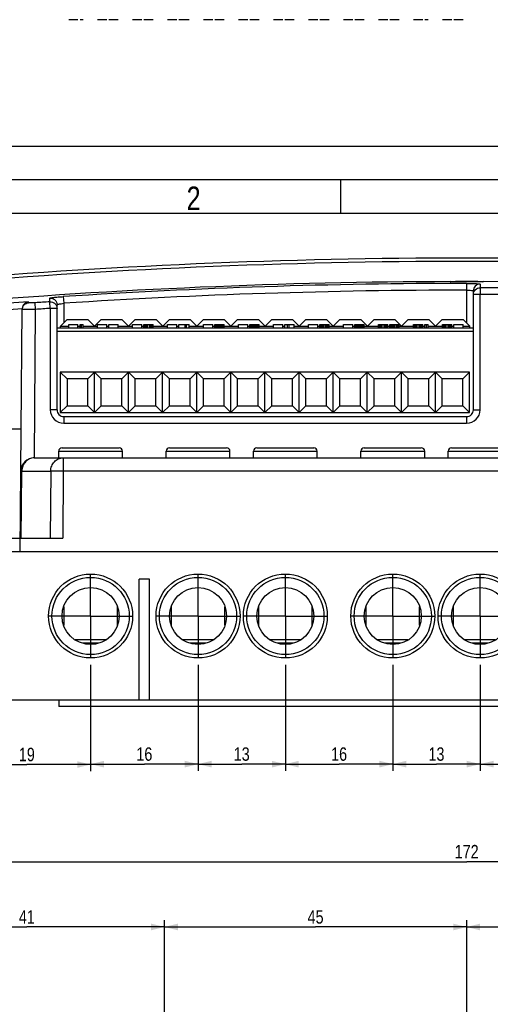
# Model space of a CAD drawing. Header units: millimetres. Extents: x 0 to 594, y 0 to 439.
# Tile 10 of 57: x 79 to 149, y 292 to 439. Entities that reach past the tile are written whole.
import ezdxf

# ---------------------------------------------------------------- set-up
doc = ezdxf.new("R2010")
doc.units = ezdxf.units.MM
doc.header["$LTSCALE"] = 32.67
doc.linetypes.add('CENTER', pattern=[0.6, 0.375, -0.075, 0.075, -0.075])
doc.layers.get('0').update_dxf_attribs({"linetype": 'CONTINUOUS'})
doc.layers.add('DEFAULT_1', color=7, linetype='CENTER')
doc.styles.get("Standard").update_dxf_attribs({"font": 'txt', "width": 0.8})
doc.dimstyles.new('DIMSTYLE_1', dxfattribs={"dimtxt": 2, "dimasz": 2, "dimexe": 0.18, "dimexo": 0.0625, "dimgap": 0.09, "dimtad": 1, "dimdsep": 46, "dimtxsty": 'Standard', "dimblk": '_FILLED', "dimblk1": '_FILLED', "dimblk2": '_FILLED', "dimcen": 0.09, "dimadec": 0, "dimazin": 0, "dimtp": 0.01, "dimtm": 0.01, "dimtfac": 1, "dimtofl": 0, "dimtmove": 0, "dimatfit": 3, "dimldrblk": '_FILLED', "dimfxl": 0, "dimtolj": 1, "dimarcsym": 0})

# ---------------------------------------------------------------- blocks, each defined once
blk = doc.blocks.new('_FILLED')
at = {"color": 0, "linetype": 'ByBlock'}
blk.add_solid([(0, 0), (-1, 0.25), (-1, -0.25)], dxfattribs=at)
blk = doc.blocks.new('*D1')
at = {"color": 2, "linetype": 'Continuous'}
for p, q in [((59.38, 284.89), (59.38, 314.46)), ((231.38, 284.89), (231.38, 314.46)), ((59.38, 313.46), (145.38, 313.46)), ((231.38, 313.46), (145.38, 313.46))]:
    blk.add_line(p, q, dxfattribs=at)
at = {"color": 2, "linetype": 'Continuous', "xscale": 2, "yscale": 2, "zscale": 2, "rotation": 180}
blk.add_blockref('_FILLED', (59.38, 313.46), dxfattribs=at)
at = {"color": 2, "linetype": 'Continuous', "xscale": 2, "yscale": 2, "zscale": 2}
blk.add_blockref('_FILLED', (231.38, 313.46), dxfattribs=at)
at = {"color": 2, "linetype": 'Continuous', "insert": (145.38, 315.96), "char_height": 2, "width": 4.8, "attachment_point": 2, "line_spacing_factor": 0.9}
blk.add_mtext('172', dxfattribs=at)
blk = doc.blocks.new('*D6')
at = {"color": 2, "linetype": 'Continuous'}
for p, q in [((145.38, 222.89), (145.38, 304.74)), ((145.38, 303.74), (167.88, 303.74)), ((190.38, 303.74), (167.88, 303.74)), ((190.38, 222.89), (190.38, 304.74))]:
    blk.add_line(p, q, dxfattribs=at)
at = {"color": 2, "linetype": 'Continuous', "xscale": 2, "yscale": 2, "zscale": 2, "rotation": 180}
blk.add_blockref('_FILLED', (145.38, 303.74), dxfattribs=at)
at = {"color": 2, "linetype": 'Continuous', "xscale": 2, "yscale": 2, "zscale": 2}
blk.add_blockref('_FILLED', (190.38, 303.74), dxfattribs=at)
at = {"color": 2, "linetype": 'Continuous', "insert": (167.88, 306.24), "char_height": 2, "width": 3.2, "attachment_point": 2, "line_spacing_factor": 0.9}
blk.add_mtext('45', dxfattribs=at)
blk = doc.blocks.new('*D7')
at = {"color": 2, "linetype": 'Continuous'}
for p, q in [((100.38, 222.89), (100.38, 304.74)), ((100.38, 303.74), (122.88, 303.74)), ((145.38, 303.74), (122.88, 303.74)), ((145.38, 222.89), (145.38, 304.74))]:
    blk.add_line(p, q, dxfattribs=at)
at = {"color": 2, "linetype": 'Continuous', "xscale": 2, "yscale": 2, "zscale": 2, "rotation": 180}
blk.add_blockref('_FILLED', (100.38, 303.74), dxfattribs=at)
at = {"color": 2, "linetype": 'Continuous', "xscale": 2, "yscale": 2, "zscale": 2}
blk.add_blockref('_FILLED', (145.38, 303.74), dxfattribs=at)
at = {"color": 2, "linetype": 'Continuous', "insert": (122.88, 306.24), "char_height": 2, "width": 3.2, "attachment_point": 2, "line_spacing_factor": 0.9}
blk.add_mtext('45', dxfattribs=at)
blk = doc.blocks.new('*D9')
at = {"color": 2, "linetype": 'Continuous'}
for p, q in [((59.38, 284.89), (59.38, 304.74)), ((59.38, 303.74), (79.88, 303.74)), ((100.38, 303.74), (79.88, 303.74)), ((100.38, 222.89), (100.38, 304.74))]:
    blk.add_line(p, q, dxfattribs=at)
at = {"color": 2, "linetype": 'Continuous', "xscale": 2, "yscale": 2, "zscale": 2, "rotation": 180}
blk.add_blockref('_FILLED', (59.38, 303.74), dxfattribs=at)
at = {"color": 2, "linetype": 'Continuous', "xscale": 2, "yscale": 2, "zscale": 2}
blk.add_blockref('_FILLED', (100.38, 303.74), dxfattribs=at)
at = {"color": 2, "linetype": 'Continuous', "insert": (79.88, 306.24), "char_height": 2, "width": 3.2, "attachment_point": 2, "line_spacing_factor": 0.9}
blk.add_mtext('41', dxfattribs=at)
blk = doc.blocks.new('*D10')
at = {"color": 2, "linetype": 'Continuous'}
for p, q in [((89.38, 342.8), (89.38, 326.99)), ((105.38, 342.8), (105.38, 326.99)), ((89.38, 327.99), (97.38, 327.99)), ((105.38, 327.99), (97.38, 327.99))]:
    blk.add_line(p, q, dxfattribs=at)
at = {"color": 2, "linetype": 'Continuous', "xscale": 2, "yscale": 2, "zscale": 2, "rotation": 180}
blk.add_blockref('_FILLED', (89.38, 327.99), dxfattribs=at)
at = {"color": 2, "linetype": 'Continuous', "xscale": 2, "yscale": 2, "zscale": 2}
blk.add_blockref('_FILLED', (105.38, 327.99), dxfattribs=at)
at = {"color": 2, "linetype": 'Continuous', "insert": (97.38, 330.49), "char_height": 2, "width": 3.2, "attachment_point": 2, "line_spacing_factor": 0.9}
blk.add_mtext('16', dxfattribs=at)
blk = doc.blocks.new('*D11')
at = {"color": 2, "linetype": 'Continuous'}
for p, q in [((105.38, 342.8), (105.38, 326.99)), ((118.38, 342.8), (118.38, 326.99)), ((105.38, 327.99), (111.88, 327.99)), ((118.38, 327.99), (111.88, 327.99))]:
    blk.add_line(p, q, dxfattribs=at)
at = {"color": 2, "linetype": 'Continuous', "xscale": 2, "yscale": 2, "zscale": 2, "rotation": 180}
blk.add_blockref('_FILLED', (105.38, 327.99), dxfattribs=at)
at = {"color": 2, "linetype": 'Continuous', "xscale": 2, "yscale": 2, "zscale": 2}
blk.add_blockref('_FILLED', (118.38, 327.99), dxfattribs=at)
at = {"color": 2, "linetype": 'Continuous', "insert": (111.88, 330.49), "char_height": 2, "width": 3.2, "attachment_point": 2, "line_spacing_factor": 0.9}
blk.add_mtext('13', dxfattribs=at)
blk = doc.blocks.new('*D12')
at = {"color": 2, "linetype": 'Continuous'}
for p, q in [((118.38, 342.8), (118.38, 326.99)), ((134.38, 342.8), (134.38, 326.99)), ((118.38, 327.99), (126.38, 327.99)), ((134.38, 327.99), (126.38, 327.99))]:
    blk.add_line(p, q, dxfattribs=at)
at = {"color": 2, "linetype": 'Continuous', "xscale": 2, "yscale": 2, "zscale": 2, "rotation": 180}
blk.add_blockref('_FILLED', (118.38, 327.99), dxfattribs=at)
at = {"color": 2, "linetype": 'Continuous', "xscale": 2, "yscale": 2, "zscale": 2}
blk.add_blockref('_FILLED', (134.38, 327.99), dxfattribs=at)
at = {"color": 2, "linetype": 'Continuous', "insert": (126.38, 330.49), "char_height": 2, "width": 3.2, "attachment_point": 2, "line_spacing_factor": 0.9}
blk.add_mtext('16', dxfattribs=at)
blk = doc.blocks.new('*D13')
at = {"color": 2, "linetype": 'Continuous'}
for p, q in [((134.38, 342.8), (134.38, 326.99)), ((147.38, 342.8), (147.38, 326.99)), ((134.38, 327.99), (140.88, 327.99)), ((147.38, 327.99), (140.88, 327.99))]:
    blk.add_line(p, q, dxfattribs=at)
at = {"color": 2, "linetype": 'Continuous', "xscale": 2, "yscale": 2, "zscale": 2, "rotation": 180}
blk.add_blockref('_FILLED', (134.38, 327.99), dxfattribs=at)
at = {"color": 2, "linetype": 'Continuous', "xscale": 2, "yscale": 2, "zscale": 2}
blk.add_blockref('_FILLED', (147.38, 327.99), dxfattribs=at)
at = {"color": 2, "linetype": 'Continuous', "insert": (140.88, 330.49), "char_height": 2, "width": 3.2, "attachment_point": 2, "line_spacing_factor": 0.9}
blk.add_mtext('13', dxfattribs=at)
blk = doc.blocks.new('*D14')
at = {"color": 2, "linetype": 'Continuous'}
for p, q in [((147.38, 342.8), (147.38, 326.99)), ((163.38, 342.8), (163.38, 326.99)), ((147.38, 327.99), (155.38, 327.99)), ((163.38, 327.99), (155.38, 327.99))]:
    blk.add_line(p, q, dxfattribs=at)
at = {"color": 2, "linetype": 'Continuous', "xscale": 2, "yscale": 2, "zscale": 2, "rotation": 180}
blk.add_blockref('_FILLED', (147.38, 327.99), dxfattribs=at)
at = {"color": 2, "linetype": 'Continuous', "xscale": 2, "yscale": 2, "zscale": 2}
blk.add_blockref('_FILLED', (163.38, 327.99), dxfattribs=at)
at = {"color": 2, "linetype": 'Continuous', "insert": (155.38, 330.49), "char_height": 2, "width": 3.2, "attachment_point": 2, "line_spacing_factor": 0.9}
blk.add_mtext('16', dxfattribs=at)
blk = doc.blocks.new('*D17')
at = {"color": 2, "linetype": 'Continuous'}
for p, q in [((89.38, 342.8), (89.38, 326.93)), ((70.38, 332.55), (70.38, 326.93)), ((70.38, 327.93), (79.88, 327.93)), ((89.38, 327.93), (79.88, 327.93))]:
    blk.add_line(p, q, dxfattribs=at)
at = {"color": 2, "linetype": 'Continuous', "xscale": 2, "yscale": 2, "zscale": 2, "rotation": 180}
blk.add_blockref('_FILLED', (70.38, 327.93), dxfattribs=at)
at = {"color": 2, "linetype": 'Continuous', "xscale": 2, "yscale": 2, "zscale": 2}
blk.add_blockref('_FILLED', (89.38, 327.93), dxfattribs=at)
at = {"color": 2, "linetype": 'Continuous', "insert": (79.88, 330.43), "char_height": 2, "width": 3.2, "attachment_point": 2, "line_spacing_factor": 0.9}
blk.add_mtext('19', dxfattribs=at)

msp = doc.modelspace()

# ---------------------------------------------------------------- linework, layer by layer
at = {"color": 40, "linetype": 'Continuous'}
for p, q in [((87.495, 438.849), (86.115, 438.849)), ((88.262, 438.849), (87.802, 438.849)), ((91.789, 438.849), (90.409, 438.849)), ((93.475, 438.849), (92.095, 438.849)), ((97.002, 438.849), (95.622, 438.849)), ((98.689, 438.849), (97.309, 438.849)), ((102.215, 438.849), (100.835, 438.849)), ((104.055, 438.849), (102.522, 438.849)), ((107.582, 438.849), (106.202, 438.849)), ((109.269, 438.849), (107.889, 438.849)), ((112.795, 438.849), (111.415, 438.849)), ((114.482, 438.849), (113.102, 438.849)), ((118.009, 438.849), (116.629, 438.849)), ((119.695, 438.849), (118.315, 438.849)), ((123.222, 438.849), (121.842, 438.849)), ((124.909, 438.849), (123.529, 438.849)), ((128.435, 438.849), (127.055, 438.849)), ((130.122, 438.849), (128.742, 438.849)), ((133.649, 438.849), (132.269, 438.849)), ((135.335, 438.849), (133.955, 438.849)), ((138.862, 438.849), (137.482, 438.849)), ((139.629, 438.849), (139.169, 438.849)), ((143.155, 438.849), (141.775, 438.849)), ((144.842, 438.849), (143.462, 438.849))]:
    msp.add_line(p, q, dxfattribs=at)
at = {"color": 7, "linetype": 'Continuous'}
for p, q in [((0, 420), (594, 420)), ((126.6, 415), (126.6, 410)), ((584, 410), (25, 410)), ((145.375, 399.57), (145.375, 393.659)), ((147.377, 398.932), (147.375, 397.944)), ((147.377, 399.48), (147.377, 398.932)), ((83.308, 396.842), (83.308, 397.392)), ((85.31, 397.613), (85.375, 396.616)), ((146.375, 380.749), (146.375, 398.481)), ((147.375, 380.757), (147.375, 397.944)), ((80.119, 396.694), (80.121, 396.838)), ((81.19, 395.705), (81.12, 396.692)), ((83.375, 395.856), (83.308, 396.842)), ((84.375, 380.749), (84.375, 396.396)), ((85.375, 396.616), (85.375, 393.699)), ((78.875, 359.649), (79.191, 395.785)), ((80.997, 373.599), (81.19, 395.705)), ((83.375, 395.856), (83.375, 380.757)), ((84.375, 392.949), (146.375, 392.949)), ((84.875, 393.199), (85.875, 394.199)), ((84.875, 392.949), (84.875, 393.199)), ((84.875, 393.199), (86.115, 393.199)), ((85.875, 394.199), (88.955, 394.199)), ((86.115, 392.949), (86.115, 393.449)), ((86.115, 393.449), (87.495, 393.449)), ((87.495, 392.949), (87.495, 393.449)), ((87.495, 393.199), (87.802, 393.199)), ((87.802, 392.949), (87.802, 393.449)), ((87.802, 393.449), (88.262, 393.449)), ((88.032, 392.949), (88.032, 393.449)), ((88.262, 392.949), (88.262, 393.449)), ((88.262, 393.199), (90.409, 393.199)), ((88.955, 394.199), (89.955, 393.199)), ((90.955, 394.199), (89.955, 393.199)), ((90.409, 392.949), (90.409, 393.449)), ((90.409, 393.449), (91.789, 393.449)), ((90.955, 394.199), (94.035, 394.199)), ((91.789, 392.949), (91.789, 393.449)), ((91.789, 393.199), (92.095, 393.199)), ((92.095, 392.949), (92.095, 393.449)), ((92.095, 393.449), (93.475, 393.449)), ((93.475, 392.949), (93.475, 393.449)), ((93.475, 393.199), (95.622, 393.199)), ((94.035, 394.199), (95.035, 393.199)), ((96.035, 394.199), (95.035, 393.199)), ((95.622, 392.949), (95.622, 393.449)), ((95.622, 393.449), (97.002, 393.449)), ((96.035, 394.199), (99.115, 394.199)), ((97.002, 392.949), (97.002, 393.449)), ((97.002, 393.199), (97.309, 393.199)), ((97.309, 392.949), (97.309, 393.449)), ((97.309, 393.449), (98.689, 393.449)), ((97.347, 392.949), (97.347, 393.449)), ((97.424, 392.949), (97.424, 393.449)), ((97.539, 392.949), (97.539, 393.449)), ((97.692, 392.949), (97.692, 393.449)), ((97.845, 392.949), (97.845, 393.449)), ((98.152, 392.949), (98.152, 393.449)), ((98.305, 392.949), (98.305, 393.449)), ((98.459, 392.949), (98.459, 393.449)), ((98.574, 392.949), (98.574, 393.449)), ((98.65, 392.949), (98.65, 393.449)), ((98.689, 392.949), (98.689, 393.449)), ((98.689, 393.199), (100.835, 393.199)), ((99.115, 394.199), (100.115, 393.199)), ((101.115, 394.199), (100.115, 393.199)), ((100.835, 392.949), (100.835, 393.449)), ((100.835, 393.449), (102.215, 393.449)), ((101.115, 394.199), (104.195, 394.199)), ((102.215, 392.949), (102.215, 393.449)), ((102.215, 393.199), (102.522, 393.199)), ((102.522, 392.949), (102.522, 393.449)), ((102.522, 393.449), (104.055, 393.449)), ((103.442, 392.949), (103.442, 393.449)), ((103.672, 392.949), (103.672, 393.449)), ((104.055, 392.949), (104.055, 393.449)), ((104.055, 393.199), (106.202, 393.199)), ((104.195, 394.199), (105.195, 393.199)), ((106.195, 394.199), (105.195, 393.199)), ((106.195, 394.199), (109.275, 394.199)), ((106.202, 392.949), (106.202, 393.449)), ((106.202, 393.449), (107.582, 393.449)), ((107.582, 392.949), (107.582, 393.449)), ((107.582, 393.199), (107.889, 393.199)), ((107.889, 392.949), (107.889, 393.449)), ((107.889, 393.449), (109.269, 393.449)), ((107.965, 392.949), (107.965, 393.449)), ((108.08, 392.949), (108.08, 393.449)), ((108.272, 392.949), (108.272, 393.449)), ((108.464, 392.949), (108.464, 393.449)), ((108.694, 392.949), (108.694, 393.449)), ((108.885, 392.949), (108.885, 393.449)), ((109.077, 392.949), (109.077, 393.449)), ((109.192, 392.949), (109.192, 393.449)), ((109.269, 392.949), (109.269, 393.449)), ((109.269, 393.199), (111.415, 393.199)), ((109.275, 394.199), (110.275, 393.199)), ((111.275, 394.199), (110.275, 393.199)), ((111.275, 394.199), (114.355, 394.199)), ((111.415, 392.949), (111.415, 393.449)), ((111.415, 393.449), (112.795, 393.449)), ((112.795, 392.949), (112.795, 393.449)), ((112.795, 393.199), (113.102, 393.199)), ((113.102, 392.949), (113.102, 393.449)), ((113.102, 393.449), (114.482, 393.449)), ((113.14, 392.949), (113.14, 393.449)), ((113.217, 392.949), (113.217, 393.449)), ((113.332, 392.949), (113.332, 393.449)), ((113.524, 392.949), (113.524, 393.449)), ((113.715, 392.949), (113.715, 393.449)), ((113.907, 392.949), (113.907, 393.449)), ((114.099, 392.949), (114.099, 393.449)), ((114.29, 392.949), (114.29, 393.449)), ((114.355, 394.199), (115.355, 393.199)), ((114.405, 392.949), (114.405, 393.449)), ((114.482, 392.949), (114.482, 393.449)), ((114.482, 393.199), (116.629, 393.199)), ((116.355, 394.199), (115.355, 393.199)), ((116.355, 394.199), (119.435, 394.199)), ((116.629, 392.949), (116.629, 393.449)), ((116.629, 393.449), (118.009, 393.449)), ((118.009, 392.949), (118.009, 393.449)), ((118.009, 393.199), (118.315, 393.199)), ((118.315, 392.949), (118.315, 393.449)), ((118.315, 393.449), (119.695, 393.449)), ((118.699, 392.949), (118.699, 393.449)), ((118.929, 392.949), (118.929, 393.449)), ((119.435, 394.199), (120.435, 393.199)), ((119.695, 392.949), (119.695, 393.449)), ((119.695, 393.199), (121.842, 393.199)), ((121.435, 394.199), (120.435, 393.199)), ((121.435, 394.199), (124.515, 394.199)), ((121.842, 392.949), (121.842, 393.449)), ((121.842, 393.449), (123.222, 393.449)), ((123.222, 392.949), (123.222, 393.449)), ((123.222, 393.199), (123.529, 393.199)), ((123.529, 392.949), (123.529, 393.449)), ((123.529, 393.449), (124.909, 393.449)), ((123.605, 392.949), (123.605, 393.449)), ((123.72, 392.949), (123.72, 393.449)), ((123.912, 392.949), (123.912, 393.449)), ((124.104, 392.949), (124.104, 393.449)), ((124.334, 392.949), (124.334, 393.449)), ((124.515, 394.199), (125.515, 393.199)), ((124.525, 392.949), (124.525, 393.449)), ((124.717, 392.949), (124.717, 393.449)), ((124.832, 392.949), (124.832, 393.449)), ((124.909, 392.949), (124.909, 393.449)), ((124.909, 393.199), (127.055, 393.199)), ((126.515, 394.199), (125.515, 393.199)), ((126.515, 394.199), (129.595, 394.199)), ((127.055, 392.949), (127.055, 393.449)), ((127.055, 393.449), (128.435, 393.449)), ((128.435, 392.949), (128.435, 393.449)), ((128.435, 393.199), (128.742, 393.199)), ((128.742, 392.949), (128.742, 393.449)), ((128.742, 393.449), (130.122, 393.449)), ((128.819, 392.949), (128.819, 393.449)), ((128.857, 392.949), (128.857, 393.449)), ((128.972, 392.949), (128.972, 393.449)), ((129.164, 392.949), (129.164, 393.449)), ((129.355, 392.949), (129.355, 393.449)), ((129.509, 392.949), (129.509, 393.449)), ((129.595, 394.199), (130.595, 393.199)), ((129.7, 392.949), (129.7, 393.449)), ((129.892, 392.949), (129.892, 393.449)), ((130.007, 392.949), (130.007, 393.449)), ((130.084, 392.949), (130.084, 393.449)), ((130.122, 392.949), (130.122, 393.449)), ((130.122, 393.199), (132.269, 393.199)), ((131.595, 394.199), (130.595, 393.199)), ((131.595, 394.199), (134.675, 394.199)), ((132.269, 392.949), (132.269, 393.449)), ((132.269, 393.449), (133.649, 393.449)), ((132.307, 392.949), (132.307, 393.449)), ((132.384, 392.949), (132.384, 393.449)), ((132.499, 392.949), (132.499, 393.449)), ((132.652, 392.949), (132.652, 393.449)), ((132.805, 392.949), (132.805, 393.449)), ((133.112, 392.949), (133.112, 393.449)), ((133.265, 392.949), (133.265, 393.449)), ((133.419, 392.949), (133.419, 393.449)), ((133.534, 392.949), (133.534, 393.449)), ((133.61, 392.949), (133.61, 393.449)), ((133.649, 392.949), (133.649, 393.449)), ((133.649, 393.199), (133.955, 393.199)), ((133.955, 392.949), (133.955, 393.449)), ((133.955, 393.449), (135.335, 393.449)), ((133.994, 392.949), (133.994, 393.449)), ((134.032, 392.949), (134.032, 393.449)), ((134.109, 392.949), (134.109, 393.449)), ((134.224, 392.949), (134.224, 393.449)), ((134.415, 392.949), (134.415, 393.449)), ((134.645, 392.949), (134.645, 393.449)), ((134.675, 394.199), (135.675, 393.199)), ((134.875, 392.949), (134.875, 393.449)), ((135.067, 392.949), (135.067, 393.449)), ((135.182, 392.949), (135.182, 393.449)), ((135.259, 392.949), (135.259, 393.449)), ((135.297, 392.949), (135.297, 393.449)), ((135.335, 392.949), (135.335, 393.449)), ((135.335, 393.199), (137.482, 393.199)), ((136.675, 394.199), (135.675, 393.199)), ((136.675, 394.199), (139.755, 394.199)), ((137.482, 392.949), (137.482, 393.449)), ((137.482, 393.449), (138.862, 393.449)), ((137.52, 392.949), (137.52, 393.449)), ((137.597, 392.949), (137.597, 393.449)), ((137.712, 392.949), (137.712, 393.449)), ((137.865, 392.949), (137.865, 393.449)), ((138.019, 392.949), (138.019, 393.449)), ((138.325, 392.949), (138.325, 393.449)), ((138.479, 392.949), (138.479, 393.449)), ((138.632, 392.949), (138.632, 393.449)), ((138.747, 392.949), (138.747, 393.449)), ((138.824, 392.949), (138.824, 393.449)), ((138.862, 392.949), (138.862, 393.449)), ((138.862, 393.199), (139.169, 393.199)), ((139.169, 392.949), (139.169, 393.449)), ((139.169, 393.449), (139.629, 393.449)), ((139.399, 392.949), (139.399, 393.449)), ((139.629, 392.949), (139.629, 393.449)), ((139.629, 393.199), (141.775, 393.199)), ((139.755, 394.199), (140.755, 393.199)), ((141.755, 394.199), (140.755, 393.199)), ((141.755, 394.199), (144.835, 394.199)), ((141.775, 392.949), (141.775, 393.449)), ((141.775, 393.449), (143.155, 393.449)), ((141.814, 392.949), (141.814, 393.449)), ((141.89, 392.949), (141.89, 393.449)), ((142.005, 392.949), (142.005, 393.449)), ((142.159, 392.949), (142.159, 393.449)), ((142.312, 392.949), (142.312, 393.449)), ((142.619, 392.949), (142.619, 393.449)), ((142.772, 392.949), (142.772, 393.449)), ((142.925, 392.949), (142.925, 393.449)), ((143.04, 392.949), (143.04, 393.449)), ((143.117, 392.949), (143.117, 393.449)), ((143.155, 392.949), (143.155, 393.449)), ((143.155, 393.199), (143.462, 393.199)), ((143.462, 392.949), (143.462, 393.449)), ((143.462, 393.449), (144.842, 393.449)), ((145.835, 393.199), (144.835, 394.199)), ((144.842, 392.949), (144.842, 393.449)), ((144.842, 393.199), (145.835, 393.199)), ((145.835, 392.949), (145.835, 393.199)), ((84.375, 392.449), (146.375, 392.449)), ((84.865, 386.349), (84.865, 380.349)), ((84.865, 386.349), (85.865, 385.349)), ((145.825, 386.349), (84.865, 386.349)), ((88.945, 385.349), (89.945, 386.349)), ((89.945, 380.349), (89.945, 386.349)), ((90.945, 385.349), (89.945, 386.349)), ((94.025, 385.349), (95.025, 386.349)), ((95.025, 380.349), (95.025, 386.349)), ((96.025, 385.349), (95.025, 386.349)), ((99.105, 385.349), (100.105, 386.349)), ((100.105, 380.349), (100.105, 386.349)), ((101.105, 385.349), (100.105, 386.349)), ((104.185, 385.349), (105.185, 386.349)), ((105.185, 380.349), (105.185, 386.349)), ((106.185, 385.349), (105.185, 386.349)), ((109.265, 385.349), (110.265, 386.349)), ((110.265, 380.349), (110.265, 386.349)), ((111.265, 385.349), (110.265, 386.349)), ((114.345, 385.349), (115.345, 386.349)), ((115.345, 380.349), (115.345, 386.349)), ((116.345, 385.349), (115.345, 386.349)), ((119.425, 385.349), (120.425, 386.349)), ((120.425, 380.349), (120.425, 386.349)), ((121.425, 385.349), (120.425, 386.349)), ((124.505, 385.349), (125.505, 386.349)), ((125.505, 380.349), (125.505, 386.349)), ((126.505, 385.349), (125.505, 386.349)), ((129.585, 385.349), (130.585, 386.349)), ((130.585, 380.349), (130.585, 386.349)), ((131.585, 385.349), (130.585, 386.349)), ((134.665, 385.349), (135.665, 386.349)), ((135.665, 380.349), (135.665, 386.349)), ((136.665, 385.349), (135.665, 386.349)), ((139.745, 385.349), (140.745, 386.349)), ((140.745, 380.349), (140.745, 386.349)), ((141.745, 385.349), (140.745, 386.349)), ((145.825, 386.349), (144.825, 385.349)), ((145.825, 380.349), (145.825, 386.349)), ((85.865, 385.349), (85.865, 381.349)), ((88.945, 385.349), (85.865, 385.349)), ((88.945, 381.349), (88.945, 385.349)), ((90.945, 381.349), (90.945, 385.349)), ((94.025, 385.349), (90.945, 385.349)), ((94.025, 381.349), (94.025, 385.349)), ((96.025, 381.349), (96.025, 385.349)), ((99.105, 385.349), (96.025, 385.349)), ((99.105, 381.349), (99.105, 385.349)), ((101.105, 381.349), (101.105, 385.349)), ((104.185, 385.349), (101.105, 385.349)), ((104.185, 381.349), (104.185, 385.349)), ((106.185, 381.349), (106.185, 385.349)), ((109.265, 385.349), (106.185, 385.349)), ((109.265, 381.349), (109.265, 385.349)), ((111.265, 381.349), (111.265, 385.349)), ((114.345, 385.349), (111.265, 385.349)), ((114.345, 381.349), (114.345, 385.349)), ((116.345, 381.349), (116.345, 385.349)), ((119.425, 385.349), (116.345, 385.349)), ((119.425, 381.349), (119.425, 385.349)), ((121.425, 381.349), (121.425, 385.349)), ((124.505, 385.349), (121.425, 385.349)), ((124.505, 381.349), (124.505, 385.349)), ((126.505, 381.349), (126.505, 385.349)), ((129.585, 385.349), (126.505, 385.349)), ((129.585, 381.349), (129.585, 385.349)), ((131.585, 381.349), (131.585, 385.349)), ((134.665, 385.349), (131.585, 385.349)), ((134.665, 381.349), (134.665, 385.349)), ((136.665, 381.349), (136.665, 385.349)), ((139.745, 385.349), (136.665, 385.349)), ((139.745, 381.349), (139.745, 385.349)), ((141.745, 381.349), (141.745, 385.349)), ((144.825, 385.349), (141.745, 385.349)), ((144.825, 381.349), (144.825, 385.349)), ((84.865, 380.349), (85.865, 381.349)), ((85.865, 381.349), (88.945, 381.349)), ((88.945, 381.349), (89.945, 380.349)), ((90.945, 381.349), (89.945, 380.349)), ((90.945, 381.349), (94.025, 381.349)), ((94.025, 381.349), (95.025, 380.349)), ((96.025, 381.349), (95.025, 380.349)), ((96.025, 381.349), (99.105, 381.349)), ((99.105, 381.349), (100.105, 380.349)), ((101.105, 381.349), (100.105, 380.349)), ((101.105, 381.349), (104.185, 381.349)), ((104.185, 381.349), (105.185, 380.349)), ((106.185, 381.349), (105.185, 380.349)), ((106.185, 381.349), (109.265, 381.349)), ((109.265, 381.349), (110.265, 380.349)), ((111.265, 381.349), (110.265, 380.349)), ((111.265, 381.349), (114.345, 381.349)), ((114.345, 381.349), (115.345, 380.349)), ((116.345, 381.349), (115.345, 380.349)), ((116.345, 381.349), (119.425, 381.349)), ((119.425, 381.349), (120.425, 380.349)), ((121.425, 381.349), (120.425, 380.349)), ((121.425, 381.349), (124.505, 381.349)), ((124.505, 381.349), (125.505, 380.349)), ((126.505, 381.349), (125.505, 380.349)), ((126.505, 381.349), (129.585, 381.349)), ((129.585, 381.349), (130.585, 380.349)), ((131.585, 381.349), (130.585, 380.349)), ((131.585, 381.349), (134.665, 381.349)), ((134.665, 381.349), (135.665, 380.349)), ((136.665, 381.349), (135.665, 380.349)), ((136.665, 381.349), (139.745, 381.349)), ((139.745, 381.349), (140.745, 380.349)), ((141.745, 381.349), (140.745, 380.349)), ((141.745, 381.349), (144.825, 381.349)), ((145.825, 380.349), (144.825, 381.349)), ((84.865, 380.349), (145.825, 380.349)), ((85.375, 379.749), (85.375, 378.757)), ((85.375, 379.749), (145.375, 379.749)), ((85.375, 378.757), (145.375, 378.757)), ((145.375, 379.749), (145.375, 378.757)), ((79.034, 377.849), (59.375, 377.849)), ((84.625, 373.599), (84.625, 374.599)), ((84.625, 374.599), (94.125, 374.599)), ((85.126, 375.099), (93.625, 375.099)), ((94.125, 373.599), (94.125, 374.599)), ((100.625, 373.599), (100.625, 374.599)), ((100.625, 374.599), (110.125, 374.599)), ((101.126, 375.099), (109.625, 375.099)), ((110.125, 373.599), (110.125, 374.599)), ((113.625, 373.599), (113.625, 374.599)), ((113.625, 374.599), (123.125, 374.599)), ((114.126, 375.099), (122.625, 375.099)), ((123.125, 373.599), (123.125, 374.599)), ((129.625, 373.599), (129.625, 374.599)), ((129.625, 374.599), (139.125, 374.599)), ((130.126, 375.099), (138.625, 375.099)), ((139.125, 373.599), (139.125, 374.599)), ((142.625, 374.599), (152.125, 374.599)), ((142.625, 373.599), (142.625, 374.599)), ((143.126, 375.099), (151.625, 375.099)), ((80.98, 373.599), (209.771, 373.599)), ((85.278, 373.599), (85.278, 371.616)), ((79.047, 361.649), (79.134, 371.616)), ((79.134, 371.616), (83.432, 371.616)), ((83.432, 371.616), (83.374, 361.649)), ((85.278, 371.616), (85.22, 361.649)), ((205.472, 371.616), (85.278, 371.616)), ((74.193, 361.649), (85.22, 361.649)), ((66.216, 359.649), (224.534, 359.649)), ((96.625, 337.549), (96.625, 355.549)), ((98.125, 355.549), (96.625, 355.549)), ((98.125, 337.549), (98.125, 355.549)), ((85.375, 351.397), (85.375, 348.701)), ((93.375, 348.701), (93.375, 351.396)), ((101.375, 351.397), (101.375, 348.701)), ((109.375, 348.701), (109.375, 351.396)), ((114.375, 351.397), (114.375, 348.701)), ((122.375, 348.701), (122.375, 351.396)), ((130.375, 351.397), (130.375, 348.701)), ((138.375, 348.701), (138.375, 351.396)), ((143.375, 351.397), (143.375, 348.701)), ((91.689, 346.499), (87.062, 346.499)), ((107.689, 346.499), (103.062, 346.499)), ((120.689, 346.499), (116.062, 346.499)), ((136.689, 346.499), (132.062, 346.499)), ((149.689, 346.499), (145.062, 346.499)), ((90.575, 345.999), (88.176, 345.999)), ((88.614, 345.891), (90.137, 345.891)), ((106.575, 345.999), (104.176, 345.999)), ((106.137, 345.891), (104.614, 345.891)), ((119.575, 345.999), (117.176, 345.999)), ((117.614, 345.891), (119.137, 345.891)), ((135.575, 345.999), (133.176, 345.999)), ((135.137, 345.891), (133.614, 345.891)), ((148.575, 345.999), (146.176, 345.999)), ((146.614, 345.891), (148.137, 345.891)), ((61.487, 337.549), (195.77, 337.549)), ((84.625, 337.549), (84.625, 336.549)), ((168.125, 336.549), (84.625, 336.549))]:
    msp.add_line(p, q, dxfattribs=at)
at = {"color": 2, "linetype": 'Continuous'}
msp.add_line((589, 415), (20, 415), dxfattribs=at)
at = {"color": 7, "linetype": 'Continuous'}
for centre, radius in [((89.375, 350.049), 6.25), ((105.375, 350.049), 6.25), ((118.375, 350.049), 6.25), ((134.375, 350.049), 6.25), ((147.375, 350.049), 6.25), ((89.375, 350.049), 5.75), ((105.375, 350.049), 5.75), ((118.375, 350.049), 5.75), ((134.375, 350.049), 5.75), ((147.375, 350.049), 5.75), ((89.375, 350.049), 4.25), ((105.375, 350.049), 4.25), ((118.375, 350.049), 4.25), ((134.375, 350.049), 4.25), ((147.375, 350.049), 4.25)]:
    msp.add_circle(centre, radius, dxfattribs=at)
for centre, radius, start, end in [((145.375, -523.151), 926.5, 85.013258, 94.986742), ((145.375, -523.151), 926.004, 85.013279, 94.986721), ((145.375, -523.151), 923, 90.15212, 94.777508), ((145.375, -523.151), 922.721, 90, 93.73234), ((145.375, -523.151), 923, 89.89657, 90.103418), ((145.375, -523.151), 922.085, 86.004139, 89.875591), ((145.375, -523.151), 923, 85.222492, 89.84788), ((145.375, -523.151), 921.722, 90.000005, 93.732343), ((145.369, -522.818), 920.764, 86.002329, 89.875144), ((145.377, -522.138), 921.29, 94.061769, 94.787267), ((145.375, -523.151), 922.084, 93.859598, 93.995861), ((145.376, -522.104), 920.276, 94.124204, 94.787234), ((145.351, -522.313), 920.258, 93.861584, 93.99797), ((85.375, 380.758), 2, 180.0045, 269.99586), ((85.375, 380.749), 1, 179.99639, 270.00575), ((145.375, 380.758), 2, 270.00449, 359.99586), ((145.375, 380.749), 1, 270, 0.00574), ((85.125, 374.599), 0.5, 90, 180), ((93.625, 374.599), 0.5, 0, 90), ((101.125, 374.599), 0.5, 90, 180), ((109.625, 374.599), 0.5, 0, 90), ((114.125, 374.599), 0.5, 90, 180), ((122.625, 374.599), 0.5, 0, 90), ((130.125, 374.599), 0.5, 90, 180), ((138.625, 374.599), 0.5, 0, 90), ((143.125, 374.599), 0.5, 90, 180), ((80.98, 371.599), 2, 90, 179.5)]:
    msp.add_arc(centre, radius, start, end, dxfattribs=at)
for points, knots in [([(142.925, 399.832), (142.925, 399.836), (142.948, 399.832), (142.973, 399.839), (143.033, 399.837), (143.109, 399.84), (143.212, 399.841), (143.335, 399.843), (143.48, 399.844), (143.71, 399.845), (144.033, 399.847), (144.455, 399.848), (144.909, 399.848), (145.221, 399.848), (145.379, 399.848)], [0, 0, 0, 0, 0.0045152, 0.0179441, 0.0405108, 0.0724041, 0.113802, 0.1645078, 0.22378, 0.2908334, 0.4448999, 0.6192074, 0.8064444, 1, 1, 1, 1]), ([(143.393, 399.817), (143.325, 399.819), (143.23, 399.82), (143.112, 399.823), (143.046, 399.825), (142.996, 399.827), (142.957, 399.827), (142.939, 399.832), (142.925, 399.83), (142.925, 399.832)], [0, 0, 0, 0, 0.436389, 0.6097638, 0.7510498, 0.8600531, 0.9374081, 0.9837793, 1, 1, 1, 1]), ([(147.37, 399.818), (146.708, 399.807), (145.382, 399.803), (144.057, 399.807), (143.393, 399.817)], [0, 0, 0, 0, 0.4996725, 1, 1, 1, 1]), ([(145.375, 399.57), (145.506, 399.57), (145.761, 399.569), (146.132, 399.564), (146.474, 399.556), (146.774, 399.546), (147.019, 399.533), (147.187, 399.52), (147.285, 399.508), (147.334, 399.5), (147.361, 399.493), (147.377, 399.485), (147.377, 399.48)], [0, 0, 0, 0, 0.1944568, 0.381764, 0.554095, 0.7050651, 0.8290226, 0.9212185, 0.9543484, 0.9784166, 0.9934049, 1, 1, 1, 1]), ([(145.379, 399.848), (145.537, 399.848), (145.846, 399.848), (146.297, 399.848), (146.715, 399.847), (147.085, 399.845), (147.355, 399.843), (147.534, 399.841), (147.637, 399.84), (147.715, 399.837), (147.776, 399.839), (147.803, 399.832), (147.825, 399.836), (147.826, 399.832)], [0, 0, 0, 0, 0.1929386, 0.3792061, 0.5524211, 0.7058915, 0.8323818, 0.8835239, 0.9257172, 0.9583787, 0.9814808, 0.9952633, 1, 1, 1, 1]), ([(147.377, 399.48), (147.247, 399.48), (146.984, 399.429), (146.651, 399.207), (146.427, 398.874), (146.375, 398.611), (146.375, 398.481)], [0, 0, 0, 0, 0.2501251, 0.5001771, 0.7501253, 1, 1, 1, 1]), ([(146.375, 397.935), (146.375, 398.065), (146.427, 398.328), (146.651, 398.66), (146.984, 398.881), (147.247, 398.933), (147.377, 398.932)], [0, 0, 0, 0, 0.2496873, 0.4995581, 0.7496878, 1, 1, 1, 1]), ([(147.826, 399.832), (147.826, 399.83), (147.811, 399.832), (147.795, 399.827), (147.757, 399.827), (147.709, 399.825), (147.645, 399.823), (147.531, 399.82), (147.437, 399.819), (147.37, 399.818)], [0, 0, 0, 0, 0.0156117, 0.0614552, 0.1382477, 0.2465188, 0.386777, 0.5595227, 1, 1, 1, 1]), ([(83.308, 397.392), (83.308, 397.397), (83.324, 397.406), (83.351, 397.415), (83.401, 397.427), (83.499, 397.445), (83.667, 397.469), (83.912, 397.497), (84.212, 397.527), (84.553, 397.557), (84.924, 397.586), (85.18, 397.604), (85.31, 397.613)], [0, 0, 0, 0, 0.006811, 0.0220838, 0.0464256, 0.0797983, 0.1723495, 0.2964407, 0.4473001, 0.6192933, 0.8061056, 1, 1, 1, 1]), ([(83.308, 397.392), (83.443, 397.401), (83.721, 397.363), (84.077, 397.146), (84.319, 396.805), (84.375, 396.531), (84.375, 396.396)], [0, 0, 0, 0, 0.2501252, 0.5001819, 0.7501305, 1, 1, 1, 1]), ([(145.375, 398.571), (145.503, 398.571), (145.739, 398.567), (146.017, 398.552), (146.196, 398.534), (146.29, 398.519), (146.343, 398.507), (146.375, 398.49), (146.375, 398.481)], [0, 0, 0, 0, 0.3788106, 0.6998431, 0.8232521, 0.9155628, 0.9740496, 1, 1, 1, 1]), ([(147.375, 397.944), (147.248, 397.944), (147.062, 397.943), (146.827, 397.942), (146.677, 397.941), (146.555, 397.94), (146.471, 397.939), (146.422, 397.937), (146.396, 397.938), (146.385, 397.935), (146.375, 397.937), (146.375, 397.935)], [0, 0, 0, 0, 0.3826269, 0.5555586, 0.7070076, 0.8312779, 0.9237673, 0.9568025, 0.9806314, 0.9950781, 1, 1, 1, 1]), ([(79.19, 395.707), (79.192, 395.95), (79.388, 396.451), (79.877, 396.677), (80.119, 396.694)], [0, 0, 0, 0, 0.4995754, 1, 1, 1, 1]), ([(80.121, 396.838), (79.898, 396.808), (79.553, 396.633), (79.258, 396.215), (79.192, 395.933), (79.191, 395.785)], [0, 0, 0, 0, 0.4457084, 0.7063413, 1, 1, 1, 1]), ([(81.12, 396.692), (80.993, 396.683), (80.807, 396.672), (80.571, 396.665), (80.421, 396.663), (80.299, 396.664), (80.203, 396.67), (80.155, 396.676), (80.119, 396.686), (80.119, 396.694)], [0, 0, 0, 0, 0.3814461, 0.553678, 0.7045133, 0.828256, 0.9201955, 0.977347, 1, 1, 1, 1]), ([(83.308, 396.842), (83.443, 396.851), (83.721, 396.813), (84.077, 396.596), (84.319, 396.256), (84.375, 395.982), (84.375, 395.847)], [0, 0, 0, 0, 0.2503128, 0.5004545, 0.7503262, 1, 1, 1, 1]), ([(84.375, 396.396), (84.375, 396.405), (84.407, 396.424), (84.461, 396.445), (84.555, 396.472), (84.677, 396.501), (84.827, 396.531), (85.062, 396.572), (85.247, 396.599), (85.375, 396.616)], [0, 0, 0, 0, 0.0274865, 0.0878682, 0.1815868, 0.3055611, 0.4551852, 0.6250473, 1, 1, 1, 1]), ([(81.19, 395.705), (81.06, 395.701), (80.805, 395.694), (80.434, 395.687), (80.093, 395.682), (79.794, 395.68), (79.576, 395.682), (79.432, 395.685), (79.348, 395.688), (79.283, 395.691), (79.233, 395.695), (79.208, 395.7), (79.19, 395.704), (79.19, 395.707)], [0, 0, 0, 0, 0.1947177, 0.3823331, 0.5550208, 0.7063549, 0.8305972, 0.8809668, 0.9228854, 0.9559417, 0.9798147, 0.9944006, 1, 1, 1, 1]), ([(84.375, 395.847), (84.375, 395.848), (84.365, 395.846), (84.354, 395.85), (84.329, 395.849), (84.28, 395.851), (84.196, 395.852), (84.073, 395.853), (83.924, 395.854), (83.688, 395.855), (83.503, 395.856), (83.375, 395.856)], [0, 0, 0, 0, 0.0049169, 0.0193526, 0.0431715, 0.0762042, 0.1686893, 0.2929557, 0.4444118, 0.6173566, 1, 1, 1, 1]), ([(84.375, 380.749), (84.375, 380.75), (84.365, 380.748), (84.354, 380.752), (84.328, 380.751), (84.28, 380.753), (84.196, 380.754), (84.073, 380.755), (83.924, 380.756), (83.688, 380.757), (83.503, 380.757), (83.375, 380.757)], [0, 0, 0, 0, 0.0049219, 0.0193686, 0.0431975, 0.0762327, 0.1687221, 0.2929924, 0.4444414, 0.6173731, 1, 1, 1, 1]), ([(146.375, 380.749), (146.375, 380.75), (146.385, 380.748), (146.396, 380.752), (146.422, 380.751), (146.471, 380.753), (146.555, 380.754), (146.677, 380.755), (146.827, 380.756), (147.062, 380.757), (147.248, 380.757), (147.375, 380.757)], [0, 0, 0, 0, 0.0049219, 0.0193686, 0.0431975, 0.0762327, 0.1687221, 0.2929924, 0.4444414, 0.6173731, 1, 1, 1, 1]), ([(80.98, 373.599), (80.74, 373.599), (80.25, 373.493), (79.639, 373.046), (79.232, 372.389), (79.136, 371.874), (79.134, 371.616)], [0, 0, 0, 0, 0.240771, 0.486986, 0.7408033, 1, 1, 1, 1]), ([(83.432, 371.616), (83.434, 371.874), (83.531, 372.389), (83.937, 373.046), (84.548, 373.493), (85.039, 373.599), (85.278, 373.599)], [0, 0, 0, 0, 0.2591824, 0.5130035, 0.7592234, 1, 1, 1, 1]), ([(79.134, 371.616), (79.111, 371.616), (79.073, 371.616), (79.029, 371.617), (79.004, 371.616), (78.99, 371.617), (78.985, 371.615), (78.98, 371.617), (78.98, 371.616)], [0, 0, 0, 0, 0.4342128, 0.7475105, 0.857747, 0.9366751, 0.9841237, 1, 1, 1, 1]), ([(85.278, 371.616), (85.085, 371.617), (84.47, 371.62), (83.854, 371.623), (83.432, 371.616)], [0, 0, 0, 0, 0.3139281, 1, 1, 1, 1])]:
    msp.add_open_spline(points, degree=3, knots=knots, dxfattribs=at)
at = {"layer": 'DEFAULT_1', "color": 2, "linetype": 'CENTER'}
for p, q in [((89.375, 352.049), (89.375, 356.299)), ((105.375, 352.049), (105.375, 356.299)), ((118.375, 350.049), (118.375, 356.299)), ((134.375, 350.049), (134.375, 356.299)), ((147.375, 350.049), (147.375, 356.299)), ((89.375, 350.049), (89.375, 352.049)), ((105.375, 350.049), (105.375, 352.049)), ((87.375, 350.049), (83.125, 350.049)), ((89.375, 350.049), (87.375, 350.049)), ((89.375, 350.049), (89.375, 343.799)), ((89.375, 350.049), (95.625, 350.049)), ((103.375, 350.049), (99.125, 350.049)), ((105.375, 350.049), (103.375, 350.049)), ((105.375, 350.049), (105.375, 343.799)), ((105.375, 350.049), (111.625, 350.049)), ((118.375, 350.049), (112.125, 350.049)), ((118.375, 350.049), (124.625, 350.049)), ((118.375, 350.049), (118.375, 343.799)), ((134.375, 350.049), (128.125, 350.049)), ((134.375, 350.049), (140.625, 350.049)), ((134.375, 350.049), (134.375, 343.799)), ((147.375, 350.049), (141.125, 350.049)), ((147.375, 350.049), (153.625, 350.049)), ((147.375, 350.049), (147.375, 343.799))]:
    msp.add_line(p, q, dxfattribs=at)

# ---------------------------------------------------------------- texts
at = {"color": 2, "linetype": 'Continuous', "insert": (103.674, 414), "char_height": 3.5, "width": 2.8, "attachment_point": 1, "line_spacing_factor": 0.9}
msp.add_mtext('2', dxfattribs=at)

# ---------------------------------------------------------------- dimensions: what is measured, and where the dimension line sits
at = {"color": 2, "linetype": 'Continuous'}
for base, p1, p2, picture, middle in [((70.375, 327.933), (89.375, 342.799), (70.375, 332.549), '*D17', (78.275, 329.433)), ((100.375, 303.741), (145.375, 222.886), (100.375, 222.886), '*D7', (121.275, 305.241)), ((145.375, 303.741), (190.375, 222.886), (145.375, 222.886), '*D6', (166.275, 305.241))]:
    dim = msp.add_linear_dim(base=base, p1=p1, p2=p2, angle=180, dimstyle='DIMSTYLE_1', dxfattribs=at)
    dim.commit()
    dim.dimension.update_dxf_attribs({"geometry": picture, "text_midpoint": middle, "dimtype": 160})
for base, p1, p2, picture, middle in [((105.375, 327.992), (89.375, 342.799), (105.375, 342.799), '*D10', (95.775, 329.492)), ((118.375, 327.992), (105.375, 342.799), (118.375, 342.799), '*D11', (110.275, 329.492)), ((134.375, 327.992), (118.375, 342.799), (134.375, 342.799), '*D12', (124.775, 329.492)), ((147.375, 327.992), (134.375, 342.799), (147.375, 342.799), '*D13', (139.275, 329.492)), ((163.375, 327.992), (147.375, 342.799), (163.375, 342.799), '*D14', (153.775, 329.492)), ((231.375, 313.464), (59.375, 284.886), (231.375, 284.886), '*D1', (142.975, 314.964)), ((100.375, 303.741), (59.375, 284.886), (100.375, 222.886), '*D9', (78.275, 305.241))]:
    dim = msp.add_linear_dim(base=base, p1=p1, p2=p2, dimstyle='DIMSTYLE_1', dxfattribs=at)
    dim.commit()
    dim.dimension.update_dxf_attribs({"geometry": picture, "text_midpoint": middle, "dimtype": 160})

doc.saveas('drawing.dxf')
